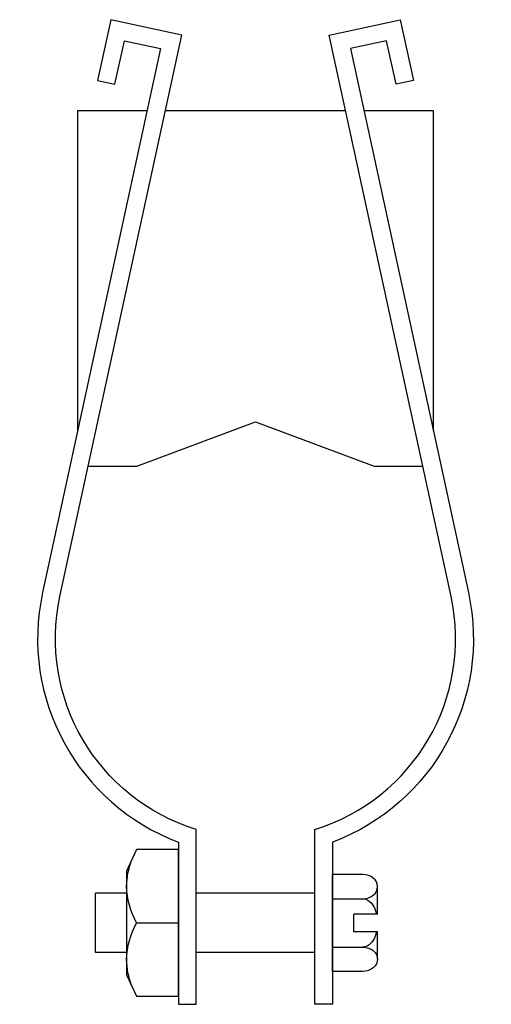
# Model space of a CAD drawing. Extents: x 46 to 170, y 11 to 268.
import ezdxf

# ---------------------------------------------------------------- set-up
doc = ezdxf.new("R2010")
doc.units = 0
doc.header["$MEASUREMENT"] = 0
doc.layers.get('0').update_dxf_attribs({"linetype": 'CONTINUOUS'})

# ---------------------------------------------------------------- blocks, each defined once
blk = doc.blocks.new('AI9-BLK1')
at = {"color": 7}
blk.add_lwpolyline([(-6.77, -13.55), (-4.15, -19.17), (6.77, -19.17), (6.77, 19.17), (-4.15, 19.17), (-6.77, 13.55)], close=True, dxfattribs=at)
for points, knots in [([(-4.15, 0), (-5.8, 2.93), (-6.7, 6.22), (-6.77, 9.59), (-6.72, 11.9), (-6.28, 14.19), (-5.46, 16.36)], [0, 0, 0, 0, 1, 1, 1, 2, 2, 2, 2]), ([(-5.46, -16.36), (-6.28, -14.19), (-6.72, -11.9), (-6.77, -9.58), (-6.7, -6.22), (-5.8, -2.93), (-4.15, 0), (-4.15, 0), (6.77, 0), (6.77, 0)], [0, 0, 0, 0, 1, 1, 1, 2, 2, 2, 3, 3, 3, 3])]:
    blk.add_open_spline(points, degree=3, knots=knots, dxfattribs=at)

msp = doc.modelspace()

# ---------------------------------------------------------------- linework, layer by layer
at = {"color": 7}
for p, q in [((131.51, 244.6), (84.39, 244.6)), ((128.08, 19.57), (128.08, 44.9)), ((135.98, 44.9), (128.08, 44.9)), ((139.85, 34.56), (139.85, 41.74)), ((66.14, 24.5), (66.14, 39.98)), ((74.27, 39.98), (66.14, 39.98)), ((123.43, 39.98), (92.47, 39.98)), ((128.08, 38.57), (135.98, 38.57)), ((133.59, 29.92), (133.59, 34.56)), ((139.85, 34.56), (133.59, 34.56)), ((139.85, 29.92), (133.59, 29.92)), ((139.85, 22.74), (139.85, 29.92)), ((128.08, 25.91), (135.98, 25.91)), ((74.27, 24.5), (66.14, 24.5)), ((123.43, 24.5), (92.47, 24.5)), ((135.98, 19.57), (128.08, 19.57))]:
    msp.add_line(p, q, dxfattribs=at)
for points in [[(79.64, 244.6), (61.5, 244.6), (61.5, 160.89)], [(154.4, 160.89), (154.4, 244.6), (136.26, 244.6)], [(64.26, 151.7), (76.98, 151.7), (107.95, 163.31), (138.92, 151.7), (151.64, 151.7)]]:
    msp.add_lwpolyline(points, dxfattribs=at)
for points, knots in [([(87.82, 10.95), (87.82, 10.95), (87.82, 53.34), (87.82, 53.34), (61.46, 63.31), (46.37, 91.07), (52.34, 118.61), (52.34, 118.61), (83.16, 260.88), (83.16, 260.88), (83.16, 260.88), (73.7, 262.93), (73.7, 262.93), (73.7, 262.93), (71.24, 251.58), (71.24, 251.58), (71.24, 251.58), (66.7, 252.56), (66.7, 252.56), (66.7, 252.56), (70.15, 268.45), (70.15, 268.45), (70.15, 268.45), (88.69, 264.44), (88.69, 264.44), (88.69, 264.44), (56.88, 117.63), (56.88, 117.63), (51.14, 91.15), (66.59, 64.68), (92.47, 56.65), (92.47, 56.65), (92.47, 10.95), (92.47, 10.95), (92.47, 10.95), (87.82, 10.95), (87.82, 10.95)], [0, 0, 0, 0, 1, 1, 1, 2, 2, 2, 3, 3, 3, 4, 4, 4, 5, 5, 5, 6, 6, 6, 7, 7, 7, 8, 8, 8, 9, 9, 9, 10, 10, 10, 11, 11, 11, 12, 12, 12, 12]), ([(128.08, 10.95), (128.08, 10.95), (128.08, 53.34), (128.08, 53.34), (154.44, 63.31), (169.53, 91.07), (163.56, 118.61), (163.56, 118.61), (132.74, 260.88), (132.74, 260.88), (132.74, 260.88), (142.2, 262.93), (142.2, 262.93), (142.2, 262.93), (144.66, 251.58), (144.66, 251.58), (144.66, 251.58), (149.2, 252.56), (149.2, 252.56), (149.2, 252.56), (145.75, 268.45), (145.75, 268.45), (145.75, 268.45), (127.21, 264.44), (127.21, 264.44), (127.21, 264.44), (159.02, 117.63), (159.02, 117.63), (164.76, 91.15), (149.31, 64.68), (123.43, 56.65), (123.43, 56.65), (123.43, 10.95), (123.43, 10.95), (123.43, 10.95), (128.08, 10.95), (128.08, 10.95)], [0, 0, 0, 0, 1, 1, 1, 2, 2, 2, 3, 3, 3, 4, 4, 4, 5, 5, 5, 6, 6, 6, 7, 7, 7, 8, 8, 8, 9, 9, 9, 10, 10, 10, 11, 11, 11, 12, 12, 12, 12]), ([(135.98, 38.57), (138.11, 38.57), (139.85, 39.99), (139.85, 41.74), (139.85, 43.49), (138.11, 44.9), (135.98, 44.9)], [0, 0, 0, 0, 1, 1, 1, 2, 2, 2, 2]), ([(135.98, 25.91), (138.11, 25.91), (139.85, 24.49), (139.85, 22.74), (139.85, 20.99), (138.11, 19.57), (135.98, 19.57)], [0, 0, 0, 0, 1, 1, 1, 2, 2, 2, 2])]:
    msp.add_open_spline(points, degree=3, knots=knots, dxfattribs=at)
for points in [[(135.98, 38.57), (137.57, 38.57), (139, 36.98), (139.58, 34.56)], [(139.58, 29.92), (139, 27.5), (137.57, 25.91), (135.98, 25.91)]]:
    msp.add_open_spline(points, degree=3, dxfattribs=at)

# ---------------------------------------------------------------- block references
msp.add_blockref('AI9-BLK1', (81.05, 32.24), dxfattribs=at)

doc.saveas('drawing.dxf')
